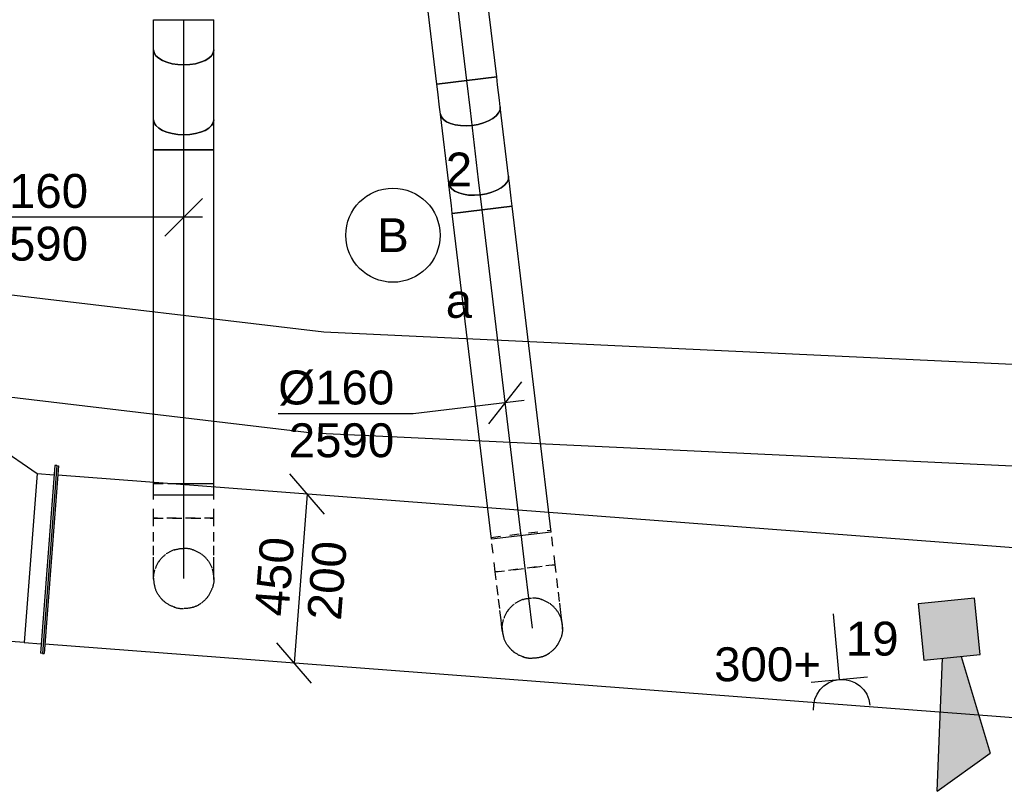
# Model space of a CAD drawing. Extents: x -238422 to 258194, y -34825 to 126331.
# Tile 180 of 239: x 17407 to 20019, y 17461 to 19510. Entities that reach past the tile are written whole.
import ezdxf
from ezdxf.enums import TextEntityAlignment as Align

# ---------------------------------------------------------------- set-up
doc = ezdxf.new("R2010")
doc.units = 0
doc.header["$LTSCALE"] = 50
doc.linetypes.add('CENTER2', pattern=[28.575000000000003, 19.05, -3.175, 3.175, -3.175])
doc.linetypes.add('STREEPJES', pattern=[0.1, 0.05, -0.05])
doc.layers.get('0').update_dxf_attribs({"linetype": 'CONTINUOUS'})
for name, color, linetype in [('EL6131--', 2, 'CONTINUOUS'), ('EL6222--', 3, 'CONTINUOUS'), ('EL6311--', 3, 'CONTINUOUS'), ('EL6511--', 3, 'CONTINUOUS'), ('EM6131--', 1, 'CONTINUOUS'), ('lMcht retour bestaand', 1, 'CONTINUOUS'), ('lMcht retour bestaand_PR', 1, 'CONTINUOUS'), ('WL570---_RETOUR', 112, 'CONTINUOUS'), ('WL570---_RETOUR_HL', 8, 'CONTINUOUS'), ('WL570---_RETOUR_RST_HL', 1, 'CONTINUOUS'), ('WM570---_RETOUR', 1, 'CONTINUOUS'), ('WM570---_RETOUR_PR', 1, 'CONTINUOUS'), ('WM570---_RETOUR_RST_PR', 1, 'CONTINUOUS')]:
    doc.layers.add(name, color=color, linetype=linetype)
doc.styles.add('BURO-018', font='ARIAL.TTF', dxfattribs={"height": 90})

# ---------------------------------------------------------------- blocks, each defined once
blk = doc.blocks.new('E00028')
at = {"color": 0, "linetype": 'Continuous'}
for p, q in [((1.5, 11), (-1.5, 9.267949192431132)), ((1.5, 11), (0.5, 4)), ((-0.5, 4), (-1.5, 9.267949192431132)), ((-1.5, 4), (-1.5, 1)), ((1.5, 4), (-1.5, 4)), ((1.5, 1), (1.5, 4)), ((-1.5, 1), (1.5, 1))]:
    blk.add_line(p, q, dxfattribs=at)
for points in [[(-1.5, 9.267949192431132), (1.5, 11), (-0.5, 4), (0.5, 4)], [(-1.5, 4), (1.5, 4), (-1.5, 1), (1.5, 1)]]:
    blk.add_solid(points, dxfattribs=at)
at = {"color": 0, "linetype": 'Continuous', "style": 'BURO-018'}
blk.add_attdef('E_TEXT1', text='', height=1.8, dxfattribs=at).set_placement((0, 13.5), align=Align.MIDDLE)
at = {"color": 0, "linetype": 'Continuous', "style": 'BURO-018', "flags": 1}
blk.add_attdef('E_MATCODE', (0, 0), '', height=1.799999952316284, dxfattribs=at)
blk = doc.blocks.new('111304')
at = {"color": 0, "linetype": 'Continuous'}
for p, q in [((-1.5, 4.5), (1.5, 4.5)), ((0, 1), (0, 4.5))]:
    blk.add_line(p, q, dxfattribs=at)
blk.add_arc((0, 6), 1.5, 180, 0, dxfattribs=at)
at = {"color": 0, "linetype": 'Continuous', "style": 'BURO-018'}
for tag, p in [('E_GKAST', (0, 11.5)), ('E_GROEP', (0, 8.5)), ('E_SGROEP', (4.5, 8.5))]:
    blk.add_attdef(tag, text='', height=1.8, dxfattribs=at).set_placement(p, align=Align.MIDDLE)
at = {"color": 0, "linetype": 'Continuous', "style": 'BURO-018', "flags": 1}
for tag, height, p in [('E_VERMCODE', 1.8, (13, 8.5)), ('E_MATCODE', 1.799999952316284, (0, 0))]:
    blk.add_attdef(tag, text='', height=height, dxfattribs=at).set_placement(p, align=Align.MIDDLE)
blk = doc.blocks.new('*U153')
at = {"color": 0, "ltscale": 10}
for p, q in [((-3.637978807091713e-12, 135, -2730), (2559.343480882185, 134.9999999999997, -2730)), ((1.818989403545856e-12, -135, -2730), (2559.343480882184, -135.0000000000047, -2730))]:
    blk.add_line(p, q, dxfattribs=at)
at = {"layer": 'EM6131--', "color": 1, "style": 'BURO-018'}
blk.add_attdef('POSNR', text='', height=90, dxfattribs=at).set_placement((0, 0), align=Align.MIDDLE)
blk = doc.blocks.new('*U154')
at = {"color": 0, "ltscale": 10}
for p, q in [((3.637978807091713e-12, 134.9999999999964, -2730), (3738.376657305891, 134.9999999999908, -2730)), ((3.637978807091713e-12, -134.9999999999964, -2730), (3738.376657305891, -135.0000000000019, -2730))]:
    blk.add_line(p, q, dxfattribs=at)
at = {"layer": 'EM6131--', "color": 1, "style": 'BURO-018'}
blk.add_attdef('POSNR', text='', height=90, dxfattribs=at).set_placement((0, 0), align=Align.MIDDLE)
blk = doc.blocks.new('*U251')
at = {"color": 8, "linetype": 'STREEPJES', "ltscale": 10}
for p, q in [((0, 80, -2590.4), (92.37928503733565, 79.99999999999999, -2590.4)), ((0, -80, -2590.4), (2.939152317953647e-14, 80, -2590.4)), ((92.37928503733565, 80, -2590.4), (92.37928503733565, 41.82060458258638, -2590.4)), ((0, -80, -2590.4), (83.11161581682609, -80.00000000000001, -2590.4))]:
    blk.add_line(p, q, dxfattribs=at)
at = {"color": 0, "ltscale": 10}
for p, q in [((92.37928503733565, 41.82060458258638, -2590.4), (92.37928503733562, -80, -2590.4)), ((83.11161581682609, -80, -2590.4), (92.37928503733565, -80, -2590.4))]:
    blk.add_line(p, q, dxfattribs=at)
at = {"layer": 'WL570---_RETOUR_HL', "linetype": 'CENTER2'}
blk.add_line((0, 0, -2590.4), (92.37928503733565, -1.696979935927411e-14, -2590.4), dxfattribs=at)
at = {"layer": 'WM570---_RETOUR_PR', "color": 1, "style": 'BURO-018'}
blk.add_attdef('POSNR', text='', height=90, dxfattribs=at).set_placement((0, 0), align=Align.MIDDLE)
blk = doc.blocks.new('*U252')
at = {"color": 8, "linetype": 'STREEPJES', "ltscale": 10}
for p, q in [((-80, 138.9356003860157, -2590.4), (-80, 160, -2590.4)), ((-80, 160, -2590.4), (80, 160, -2590.4)), ((80, 138.9356003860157, -2590.4), (80, 160, -2590.4)), ((-80, 98.24230518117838, -2590.4), (-80, 138.9356003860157, -2590.4)), ((80, 98.24230518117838, -2590.4), (80, 138.9356003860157, -2590.4)), ((-80, 61.75769481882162, -2590.4), (-80, 98.24230518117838, -2590.4)), ((80, 61.75769481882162, -2590.4), (80, 98.24230518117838, -2590.4)), ((-80, 31.96813520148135, -2590.4), (-80, 61.75769481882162, -2590.4)), ((80, 31.96813520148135, -2590.4), (80, 61.75769481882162, -2590.4)), ((-80, 10.90373558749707, -2590.4), (-80, 31.96813520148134, -2590.4)), ((80, 10.90373558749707, -2590.4), (80, 31.96813520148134, -2590.4)), ((-80, 0, -2590.4), (-80, 10.90373558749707, -2590.4)), ((80, 0, -2590.4), (80, 10.90373558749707, -2590.4))]:
    blk.add_line(p, q, dxfattribs=at)
at = {"layer": 'WL570---_RETOUR_HL', "linetype": 'CENTER2'}
blk.add_line((0, 0, -2590.4), (0, 160, -2590.4), dxfattribs=at)
at = {"layer": 'WM570---_RETOUR_PR', "color": 1, "style": 'BURO-018'}
blk.add_attdef('POSNR', text='', height=90, dxfattribs=at).set_placement((0, 0), align=Align.MIDDLE)
blk = doc.blocks.new('*U253')
at = {"color": 8, "linetype": 'STREEPJES', "ltscale": 10}
for start in [0.1799999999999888, 0.1799999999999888, 180, 180]:
    blk.add_arc((0, 0, -2802.099999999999), 80, start, 0, dxfattribs=at)
at = {"layer": 'WL570---_RETOUR_HL', "linetype": 'CENTER2'}
blk.add_circle((0, 0, -2802.099999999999), 0.075, dxfattribs=at)
at = {"layer": 'WM570---_RETOUR_PR', "color": 1, "style": 'BURO-018'}
blk.add_attdef('POSNR', text='', height=90, dxfattribs=at).set_placement((0, 0), align=Align.MIDDLE)
blk = doc.blocks.new('*U254')
at = {"color": 8, "linetype": 'STREEPJES', "ltscale": 10}
blk.add_circle((0, 0, -2899.999999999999), 80, dxfattribs=at)
at = {"layer": 'WL570---_RETOUR_HL', "linetype": 'CENTER2'}
blk.add_circle((0, 0, -2899.999999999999), 0.075, dxfattribs=at)
at = {"layer": 'WM570---_RETOUR_PR', "color": 1, "style": 'BURO-018'}
blk.add_attdef('POSNR', text='', height=90, dxfattribs=at).set_placement((0, 0), align=Align.MIDDLE)
blk = doc.blocks.new('*U299')
at = {"color": 8, "linetype": 'STREEPJES', "ltscale": 10}
for p, q in [((-79.99999999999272, 138.9356003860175, -2590.4), (-79.99999999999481, 159.999999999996, -2590.4)), ((-79.99999999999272, 159.9999999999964, -2590.4), (80.0000000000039, 160.0000000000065, -2590.4)), ((80.00000000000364, 138.935600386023, -2590.4), (80.00000000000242, 160.0000000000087, -2590.4)), ((-79.99999999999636, 98.24230518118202, -2590.4), (-79.99999999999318, 138.9356003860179, -2590.4)), ((80.00000000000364, 98.2423051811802, -2590.4), (80.00000000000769, 138.9356003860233, -2590.4)), ((-79.99999999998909, 61.75769481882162, -2590.4), (-79.99999999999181, 98.24230518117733, -2590.4)), ((80.00000000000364, 61.75769481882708, -2590.4), (80.00000000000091, 98.24230518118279, -2590.4)), ((-79.99999999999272, 31.96813520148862, -2590.4), (-79.9999999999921, 61.75769481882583, -2590.4)), ((80.00000000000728, 31.96813520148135, -2590.4), (80.00000000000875, 61.75769481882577, -2590.4)), ((-79.99999999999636, 10.9037355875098, -2590.4), (-79.9999999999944, 31.96813520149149, -2590.4)), ((80.00000000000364, 10.90373558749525, -2590.4), (80.0000000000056, 31.96813520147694, -2590.4)), ((-79.99999999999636, -5.456968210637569e-12, -2590.4), (-79.99999999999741, 10.90373558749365, -2590.4)), ((80.00000000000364, 1.2732925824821e-11, -2590.4), (80.00000000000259, 10.90373558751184, -2590.4))]:
    blk.add_line(p, q, dxfattribs=at)
at = {"layer": 'WL570---_RETOUR_HL', "linetype": 'CENTER2'}
blk.add_line((3.637978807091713e-12, 1.818989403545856e-12, -2590.4), (4.830358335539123e-12, 160.0000000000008, -2590.4), dxfattribs=at)
at = {"layer": 'WM570---_RETOUR_PR', "color": 1, "style": 'BURO-018'}
blk.add_attdef('POSNR', text='', height=90, dxfattribs=at).set_placement((0, 0), align=Align.MIDDLE)
blk = doc.blocks.new('*U300')
at = {"color": 8, "linetype": 'STREEPJES', "ltscale": 10}
for start in [353.3509549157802, 353.3509549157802, 173.1709549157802, 173.1709549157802]:
    blk.add_arc((3.637978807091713e-12, 1.818989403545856e-12, -2802.099999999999), 80, start, 353.1709549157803, dxfattribs=at)
at = {"layer": 'WL570---_RETOUR_HL', "linetype": 'CENTER2'}
blk.add_circle((3.637978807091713e-12, 1.818989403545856e-12, -2802.099999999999), 0.075, dxfattribs=at)
at = {"layer": 'WM570---_RETOUR_PR', "color": 1, "style": 'BURO-018'}
blk.add_attdef('POSNR', text='', height=90, dxfattribs=at).set_placement((0, 0), align=Align.MIDDLE)
blk = doc.blocks.new('*U301')
at = {"color": 8, "linetype": 'STREEPJES', "ltscale": 10}
blk.add_circle((1.818989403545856e-12, 0, -2900), 80, dxfattribs=at)
at = {"layer": 'WL570---_RETOUR_HL', "linetype": 'CENTER2'}
blk.add_circle((1.818989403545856e-12, 0, -2900), 0.075, dxfattribs=at)
at = {"layer": 'WM570---_RETOUR_PR', "color": 1, "style": 'BURO-018'}
blk.add_attdef('POSNR', text='', height=90, dxfattribs=at).set_placement((0, 0), align=Align.MIDDLE)
blk = doc.blocks.new('*U333')
at = {"color": 8, "linetype": 'STREEPJES', "ltscale": 10}
for p, q in [((3.637978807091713e-12, 79.99999999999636, -2590.4), (92.37928503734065, 79.99999999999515, -2590.4)), ((3.637978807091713e-12, -80, -2590.4), (3.662403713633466e-12, 79.9999999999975, -2590.4)), ((92.37928503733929, 79.99999999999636, -2590.4), (92.37928503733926, -80.00000000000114, -2590.4)), ((3.637978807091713e-12, -80, -2590.4), (92.37928503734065, -80.00000000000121, -2590.4))]:
    blk.add_line(p, q, dxfattribs=at)
at = {"layer": 'WL570---_RETOUR_HL', "linetype": 'CENTER2'}
blk.add_line((1.818989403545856e-12, 0, -2590.4), (92.37928503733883, -1.205098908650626e-12, -2590.4), dxfattribs=at)
at = {"layer": 'WM570---_RETOUR_PR', "color": 1, "style": 'BURO-018'}
blk.add_attdef('POSNR', text='', height=90, dxfattribs=at).set_placement((0, 0), align=Align.MIDDLE)
blk = doc.blocks.new('*U1152')
at = {"color": 0, "ltscale": 10}
for p, q in [((0, 80, -2740.399999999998), (757.1349075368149, 79.99999999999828, -2740.399999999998)), ((-3.637978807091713e-12, -79.99999999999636, -2740.399999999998), (-3.61355390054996e-12, 80.00000000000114, -2740.399999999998)), ((-3.637978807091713e-12, -79.99999999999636, -2740.399999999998), (757.1349075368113, -79.99999999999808, -2740.399999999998))]:
    blk.add_line(p, q, dxfattribs=at)
at = {"layer": 'WL570---_RETOUR_HL', "linetype": 'CENTER2'}
blk.add_line((0, 0, -2740.399999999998), (757.1349075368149, -1.712699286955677e-12, -2740.399999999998), dxfattribs=at)
at = {"layer": 'WM570---_RETOUR_PR', "color": 1, "style": 'BURO-018'}
blk.add_attdef('POSNR', text='', height=90, dxfattribs=at).set_placement((0, 0), align=Align.MIDDLE)
blk = doc.blocks.new('*U1153')
at = {"color": 0, "ltscale": 10}
for p, q in [((3.637978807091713e-12, 79.99999999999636, -2590.399999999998), (871.4361899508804, 79.99999999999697, -2590.399999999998)), ((3.637978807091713e-12, -80, -2590.399999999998), (3.662403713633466e-12, 79.9999999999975, -2590.399999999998)), ((871.4361899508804, 79.99999999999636, -2590.399999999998), (871.4361899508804, -80.00000000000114, -2590.399999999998)), ((3.637978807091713e-12, -80, -2590.399999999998), (871.4361899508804, -79.99999999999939, -2590.399999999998))]:
    blk.add_line(p, q, dxfattribs=at)
at = {"layer": 'WL570---_RETOUR_HL', "linetype": 'CENTER2'}
blk.add_line((0, -3.637978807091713e-12, -2590.399999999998), (871.4361899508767, -3.021204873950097e-12, -2590.399999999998), dxfattribs=at)
at = {"layer": 'WM570---_RETOUR_PR', "color": 1, "style": 'BURO-018'}
blk.add_attdef('POSNR', text='', height=90, dxfattribs=at).set_placement((0, 0), align=Align.MIDDLE)
blk = doc.blocks.new('*U1154')
at = {"layer": 'WM570---_RETOUR', "color": 0, "ltscale": 10}
for p, q in [((-43.69990191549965, -55.59063385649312), (43.69990191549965, 55.59063385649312)), ((49.64526788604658, 5.945365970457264), (-244.9250886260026, -29.33148211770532)), ((-244.9250886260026, -29.33148211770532), (-602.496712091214, -29.33148211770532))]:
    blk.add_line(p, q, dxfattribs=at)
at = {"layer": 'WM570---_RETOUR', "color": 0, "style": 'BURO-018'}
for s, p in [('%%c160', (-602.496712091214, -4.331482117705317)), ('2590', (-574.6249522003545, -144.3314821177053))]:
    blk.add_text(s, height=90, dxfattribs=at).set_placement(p)
blk = doc.blocks.new('*U1155')
at = {"color": 0, "ltscale": 10}
for p, q in [((-42.90000000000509, 80, -2590.400000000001), (-21.82177955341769, 80.00000000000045, -2590.400000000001)), ((-42.90000000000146, -80, -2590.400000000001), (-42.90000000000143, 79.99999999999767, -2590.400000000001)), ((-21.8217795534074, 80.00000000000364, -2590.400000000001), (18.89821544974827, 79.99999999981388, -2590.400000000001)), ((18.89821544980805, 79.99999999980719, -2590.400000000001), (37.15248982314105, 79.9999999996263, -2590.400000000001)), ((-42.90000000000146, -80, -2590.400000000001), (-21.82177955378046, -79.99999999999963, -2590.400000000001)), ((-21.82177955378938, -80, -2590.400000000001), (18.89821544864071, -80.0000000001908, -2590.400000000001)), ((18.89821544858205, -80.00000000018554, -2590.400000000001), (37.15248982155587, -80.00000000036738, -2590.400000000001))]:
    blk.add_line(p, q, dxfattribs=at)
blk.add_ellipse((37.15248982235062, -3.710738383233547e-10, -2590.400000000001), major_axis=(-7.948264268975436e-10, -80.00000000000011), ratio=0.500000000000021, start_param=3.141592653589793, end_param=6.283185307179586, dxfattribs=at)
at = {"layer": 'WL570---_RETOUR_HL', "linetype": 'CENTER2'}
blk.add_line((-42.90000000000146, 0, -2590.400000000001), (37.15248982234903, -3.71223321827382e-10, -2590.400000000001), dxfattribs=at)
at = {"layer": 'WM570---_RETOUR_PR', "color": 1, "style": 'BURO-018'}
blk.add_attdef('POSNR', text='', height=90, dxfattribs=at).set_placement((0, 0), align=Align.MIDDLE)
blk = doc.blocks.new('*U1156')
at = {"color": 0, "ltscale": 10}
for p, q in [((3.637978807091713e-12, 80, -2611.85), (185.5026414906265, 80.0000000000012, -2611.85)), ((3.637978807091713e-12, -79.99999999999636, -2611.85), (185.5026414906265, -79.99999999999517, -2611.85))]:
    blk.add_line(p, q, dxfattribs=at)
at = {"color": 0, "ltscale": 10, "extrusion": (-8.250852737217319e-19, -6.889664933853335e-18, -1)}
blk.add_ellipse((0, 3.637978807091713e-12, -2611.85), major_axis=(5.184741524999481e-13, -80.00000000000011), ratio=0.5000000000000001, start_param=0, end_param=3.141592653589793, dxfattribs=at)
at = {"color": 0, "ltscale": 10}
blk.add_ellipse((185.5026414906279, 3.637978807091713e-12, -2611.85), major_axis=(5.184741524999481e-13, -80.00000000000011), ratio=0.5000000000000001, start_param=3.141592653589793, end_param=6.283185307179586, dxfattribs=at)
at = {"layer": 'WL570---_RETOUR_HL', "linetype": 'CENTER2'}
blk.add_line((0, 3.637978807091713e-12, -2611.85), (185.5026414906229, 4.837633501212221e-12, -2611.85), dxfattribs=at)
at = {"layer": 'WM570---_RETOUR_PR', "color": 1, "style": 'BURO-018'}
blk.add_attdef('POSNR', text='', height=90, dxfattribs=at).set_placement((0, 0), align=Align.MIDDLE)
blk = doc.blocks.new('*U1157')
at = {"color": 0, "ltscale": 10}
for p, q in [((-37.15248982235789, 79.99999999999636, -2740.4), (-18.89821544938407, 79.99999999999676, -2740.4)), ((-18.89821544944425, 80.00000000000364, -2740.4), (21.82177955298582, 80.00000000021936, -2740.4)), ((21.82177955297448, 80.00000000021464, -2740.4), (42.89999999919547, 80.00000000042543, -2740.4)), ((42.89999999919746, 80.00000000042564, -2740.4), (42.90000000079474, -79.99999999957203, -2740.4)), ((-37.15248982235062, -80.00000000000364, -2740.4), (-18.89821544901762, -80.00000000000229, -2740.4)), ((-18.89821544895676, -80.00000000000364, -2740.4), (21.8217795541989, -79.99999999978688, -2740.4)), ((21.82177955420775, -79.99999999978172, -2740.4), (42.90000000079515, -79.99999999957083, -2740.4))]:
    blk.add_line(p, q, dxfattribs=at)
at = {"color": 0, "ltscale": 10, "extrusion": (3.685686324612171e-17, -7.851821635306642e-18, -1)}
blk.add_ellipse((-37.15248982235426, -3.637978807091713e-12, -2740.4), major_axis=(3.823608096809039e-12, -80.00000000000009), ratio=0.5000000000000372, start_param=0, end_param=3.141592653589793, dxfattribs=at)
at = {"layer": 'WL570---_RETOUR_HL', "linetype": 'CENTER2'}
blk.add_line((-37.15248982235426, -3.637978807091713e-12, -2740.4), (42.89999999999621, 4.243149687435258e-10, -2740.4), dxfattribs=at)
at = {"layer": 'WM570---_RETOUR_PR', "color": 1, "style": 'BURO-018'}
blk.add_attdef('POSNR', text='', height=90, dxfattribs=at).set_placement((0, 0), align=Align.MIDDLE)
blk = doc.blocks.new('*U1159')
at = {"color": 0, "ltscale": 10}
for p, q in [((0, 80, -2590.399999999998), (916.6761115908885, 79.99999999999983, -2590.399999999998)), ((0, -80, -2590.399999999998), (2.939152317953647e-14, 80, -2590.399999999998)), ((916.6761115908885, 80, -2590.399999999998), (916.6761115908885, -80, -2590.399999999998)), ((0, -80, -2590.399999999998), (916.6761115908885, -80.00000000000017, -2590.399999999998))]:
    blk.add_line(p, q, dxfattribs=at)
at = {"layer": 'WL570---_RETOUR_HL', "linetype": 'CENTER2'}
blk.add_line((0, 0, -2590.399999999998), (916.6761115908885, -1.683906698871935e-13, -2590.399999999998), dxfattribs=at)
at = {"layer": 'WM570---_RETOUR_PR', "color": 1, "style": 'BURO-018'}
blk.add_attdef('POSNR', text='', height=90, dxfattribs=at).set_placement((0, 0), align=Align.MIDDLE)
blk = doc.blocks.new('*U1160')
at = {"layer": 'WM570---_RETOUR', "color": 0, "ltscale": 10}
for p, q in [((-49.99999999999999, -49.99999999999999), (49.99999999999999, 49.99999999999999)), ((50, -6.123233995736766e-15), (-561.3503209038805, 6.874558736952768e-14))]:
    blk.add_line(p, q, dxfattribs=at)
at = {"layer": 'WM570---_RETOUR', "color": 0, "style": 'BURO-018'}
for s, p in [('%%c160', (-561.3503209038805, 25.00000000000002)), ('2590', (-533.478561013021, -115))]:
    blk.add_text(s, height=90, dxfattribs=at).set_placement(p)
blk = doc.blocks.new('*U1162')
at = {"color": 0, "ltscale": 10}
for p, q in [((-42.89999999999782, 80, -2590.399999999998), (-21.82177955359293, 80, -2590.399999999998)), ((-42.89999999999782, -80, -2590.399999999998), (-42.89999999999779, 80, -2590.399999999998)), ((-21.82177955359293, 80, -2590.399999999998), (18.89821544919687, 79.99999999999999, -2590.399999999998)), ((18.89821544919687, 80, -2590.399999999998), (37.15248982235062, 80, -2590.399999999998)), ((-42.89999999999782, -80, -2590.399999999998), (-21.82177955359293, -80, -2590.399999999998)), ((-21.82177955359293, -80, -2590.399999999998), (18.89821544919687, -80.00000000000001, -2590.399999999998)), ((18.89821544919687, -80, -2590.399999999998), (37.15248982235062, -80, -2590.399999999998))]:
    blk.add_line(p, q, dxfattribs=at)
blk.add_ellipse((37.15248982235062, 0, -2590.399999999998), major_axis=(-1.469576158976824e-14, -80), ratio=0.4999999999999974, start_param=3.141592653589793, end_param=6.283185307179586, dxfattribs=at)
at = {"layer": 'WL570---_RETOUR_RST_HL', "linetype": 'CENTER2'}
blk.add_line((-42.89999999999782, 0, -2590.399999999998), (37.15248982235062, -1.470540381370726e-14, -2590.399999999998), dxfattribs=at)
at = {"layer": 'WM570---_RETOUR_RST_PR', "color": 1, "style": 'BURO-018'}
blk.add_attdef('POSNR', text='', height=90, dxfattribs=at).set_placement((0, 0), align=Align.MIDDLE)
blk = doc.blocks.new('*U1163')
at = {"color": 0, "ltscale": 10}
for p, q in [((0, 80, -2611.849999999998), (185.5026414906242, 79.99999999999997, -2611.849999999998)), ((0, -80, -2611.849999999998), (185.5026414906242, -80.00000000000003, -2611.849999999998))]:
    blk.add_line(p, q, dxfattribs=at)
at = {"color": 0, "ltscale": 10, "extrusion": (-1.698180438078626e-48, -9.244463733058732e-33, -1)}
blk.add_ellipse((0, 0, -2611.849999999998), major_axis=(-1.469576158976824e-14, -80), ratio=0.5000000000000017, start_param=0, end_param=3.141592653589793, dxfattribs=at)
at = {"color": 0, "ltscale": 10}
blk.add_ellipse((185.5026414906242, 0, -2611.849999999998), major_axis=(-1.469576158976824e-14, -80), ratio=0.5000000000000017, start_param=3.141592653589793, end_param=6.283185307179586, dxfattribs=at)
at = {"layer": 'WL570---_RETOUR_RST_HL', "linetype": 'CENTER2'}
blk.add_line((0, 0, -2611.849999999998), (185.5026414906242, -3.40762824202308e-14, -2611.849999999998), dxfattribs=at)
at = {"layer": 'WM570---_RETOUR_RST_PR', "color": 1, "style": 'BURO-018'}
blk.add_attdef('POSNR', text='', height=90, dxfattribs=at).set_placement((0, 0), align=Align.MIDDLE)
blk = doc.blocks.new('*U1164')
at = {"color": 0, "ltscale": 10}
for p, q in [((-37.15248982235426, 80, -2740.399999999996), (-18.89821544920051, 80, -2740.399999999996)), ((-18.89821544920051, 80, -2740.399999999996), (21.82177955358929, 79.99999999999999, -2740.399999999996)), ((21.82177955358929, 80, -2740.399999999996), (42.89999999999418, 80, -2740.399999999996)), ((42.89999999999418, 80, -2740.399999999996), (42.89999999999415, -80, -2740.399999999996)), ((-37.15248982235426, -80, -2740.399999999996), (-18.89821544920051, -80, -2740.399999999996)), ((-18.89821544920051, -80, -2740.399999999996), (21.82177955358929, -80.00000000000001, -2740.399999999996)), ((21.82177955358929, -80, -2740.399999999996), (42.89999999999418, -80, -2740.399999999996))]:
    blk.add_line(p, q, dxfattribs=at)
at = {"color": 0, "ltscale": 10, "extrusion": (-2.452927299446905e-48, -9.244463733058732e-33, -1)}
blk.add_ellipse((-37.15248982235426, 0, -2740.399999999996), major_axis=(-1.469576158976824e-14, -80), ratio=0.5000000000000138, start_param=0, end_param=3.141592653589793, dxfattribs=at)
at = {"layer": 'WL570---_RETOUR_RST_HL', "linetype": 'CENTER2'}
blk.add_line((-37.15248982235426, 0, -2740.399999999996), (42.89999999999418, -1.470540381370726e-14, -2740.399999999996), dxfattribs=at)
at = {"layer": 'WM570---_RETOUR_RST_PR', "color": 1, "style": 'BURO-018'}
blk.add_attdef('POSNR', text='', height=90, dxfattribs=at).set_placement((0, 0), align=Align.MIDDLE)
blk = doc.blocks.new('*U1246')
at = {"color": 0, "ltscale": 10}
for p, q in [((-49.99999999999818, 250, -3000), (-44.99999999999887, 249.9999999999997, -3000)), ((-49.99999999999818, -250.0000000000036, -3000), (-49.9999999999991, 249.9999999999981, -3000)), ((-45, -250, -3000), (-44.99999999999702, 249.9999999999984, -3000)), ((223.2050807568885, 250, -3000), (218.2050807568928, 250.0000000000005, -3000)), ((218.2050807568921, -350, -3000), (218.205080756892, 249.9999999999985, -3000)), ((223.2050807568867, -350, -3000), (223.2050807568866, 249.9999999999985, -3000)), ((9.094947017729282e-12, 225.0000000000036, -3000), (-44.99999999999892, 225.0000000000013, -3000)), ((1.818989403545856e-12, -225.0000000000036, -3000), (5.797057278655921e-12, 225.0000000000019, -3000)), ((5.456968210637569e-12, 225, -3000), (173.2050807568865, 225.0000000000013, -3000)), ((173.2050807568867, 225.0000000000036, -3000), (218.2050807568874, 225.0000000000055, -3000)), ((173.2050807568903, -325.0000000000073, -3000), (173.2050807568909, 225.000000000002, -3000)), ((1.818989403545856e-12, -225.0000000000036, -3000), (-45.00000000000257, -225.0000000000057, -3000)), ((173.2050807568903, -325, -3000), (2.529532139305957e-12, -225.0000000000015, -3000)), ((-49.99999999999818, -250.0000000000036, -3000), (-45.00000000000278, -250.0000000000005, -3000)), ((173.2050807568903, -325.0000000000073, -3000), (218.2050807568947, -325.0000000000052, -3000)), ((223.2050807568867, -350, -3000), (218.205080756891, -349.9999999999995, -3000))]:
    blk.add_line(p, q, dxfattribs=at)
at = {"layer": 'lMcht retour bestaand_PR', "color": 1, "style": 'BURO-018'}
blk.add_attdef('POSNR', text='', height=90, dxfattribs=at).set_placement((0, 0), align=Align.MIDDLE)
blk = doc.blocks.new('*U1247')
at = {"color": 0, "ltscale": 10}
for p, q in [((2889.990814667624, 249.9999999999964, -3000), (2884.990814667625, 249.9999999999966, -3000)), ((2884.990814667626, -250.0000000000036, -3000), (2884.990814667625, 249.9999999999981, -3000)), ((2889.990814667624, -250.0000000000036, -3000), (2889.990814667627, 249.9999999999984, -3000)), ((5, 224.9999999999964, -3000), (2884.990814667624, 224.9999999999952, -3000)), ((5, -225.0000000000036, -3000), (2884.990814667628, -225.0000000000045, -3000)), ((2889.990814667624, -250.0000000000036, -3000), (2884.990814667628, -250.0000000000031, -3000))]:
    blk.add_line(p, q, dxfattribs=at)
at = {"layer": 'lMcht retour bestaand_PR', "color": 1, "style": 'BURO-018'}
blk.add_attdef('POSNR', text='', height=90, dxfattribs=at).set_placement((0, 0), align=Align.MIDDLE)
blk = doc.blocks.new('*U1248')
at = {"layer": 'lMcht retour bestaand', "color": 0, "ltscale": 10}
for p, q in [((63.13093933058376, 170.7029129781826), (-28.99521313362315, 278.0004993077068)), ((17.0678630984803, 224.3517061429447), (-17.06786309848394, -224.351706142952)), ((28.99521313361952, -278.0004993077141), (-63.1309393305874, -170.7029129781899))]:
    blk.add_line(p, q, dxfattribs=at)
at = {"layer": 'lMcht retour bestaand', "color": 0, "style": 'BURO-018'}
for s, p in [('450', (-32.88443231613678, -102.6888067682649)), ('200', (106.712184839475, -113.308810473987)), ('200', (106.712184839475, -113.308810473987))]:
    blk.add_text(s, height=90, rotation=85.64952519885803, dxfattribs=at).set_placement(p)
blk = doc.blocks.new('1115B3A')
at = {"color": 0, "linetype": 'Continuous'}
blk.add_circle((0, 0), 2.5, dxfattribs=at)
at = {"color": 0, "linetype": 'Continuous', "style": 'BURO-018'}
for tag, p in [('E_GKAST', (0, 8)), ('E_GROEP', (0, 5)), ('E_SGROEP', (4.5, 5)), ('E_ARMCODE', (0, 0)), ('E_SLET', (4.5, -1))]:
    blk.add_attdef(tag, text='', height=1.8, dxfattribs=at).set_placement(p, align=Align.MIDDLE)

msp = doc.modelspace()

# ---------------------------------------------------------------- block references
at = {"layer": 'EL6131--'}
for name, p, rotation in [('*U153', (18198.61139496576, 18546.27144817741, 2730), 173.268451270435), ('*U154', (21942.24974981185, 18369.83391495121, 2730), 177.3066762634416)]:
    msp.add_blockref(name, p, dxfattribs=dict(at, rotation=rotation))
at = {"layer": 'EL6222--'}
ref = msp.add_blockref('111304', (19560.87365197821, 17982.11432478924), dxfattribs=dict(at, xscale=-50.00000000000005, yscale=50.00000000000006, zscale=50, rotation=185.1978600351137))
ref.add_attrib('E_GROEP', '19', dxfattribs={"layer": '0', "color": 1, "linetype": 'Continuous', "height": 89.99999999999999, "style": 'BURO-018'}).set_placement((19668.79604989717, 17866.51749190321), align=Align.MIDDLE)
at = {"layer": 'EL6311--'}
ref = msp.add_blockref('1115B3A', (18397.4946848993, 18937.41997113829), dxfattribs=dict(at, xscale=50, yscale=50, zscale=50))
ref.add_attrib('E_ARMCODE', 'B', dxfattribs={"layer": '0', "color": 1, "linetype": 'Continuous', "height": 90, "style": 'BURO-018'}).set_placement((18397.4946848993, 18937.41997113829), align=Align.MIDDLE)
ref.add_attrib('E_SLET', 'a', dxfattribs={"layer": '0', "color": 1, "linetype": 'Continuous', "height": 90, "style": 'BURO-018'}).set_placement((18572.4946848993, 18762.41997113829), align=Align.MIDDLE)
ref.add_attrib('E_GROEP', '2', dxfattribs={"layer": '0', "color": 1, "linetype": 'Continuous', "height": 90, "style": 'BURO-018'}).set_placement((18572.4946848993, 19112.41997113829), align=Align.MIDDLE)
at = {"layer": 'EL6511--', "xscale": 49.99999999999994, "yscale": 49.99999999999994, "zscale": 49.99999999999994, "rotation": 185.788956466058}
msp.add_blockref('E00028', (19860.0315713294, 18015.9531421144), dxfattribs=at)
at = {"layer": 'lMcht retour bestaand'}
msp.add_blockref('*U1248', (18152.58073812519, 18026.01240329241, 3000), dxfattribs=at)
at = {"layer": 'WL570---_RETOUR'}
for name, p, rotation in [('*U1152', (18593.19933616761, 19348.02978368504, 2740.399999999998), 96.82904508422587), ('*U1164', (17842.45835910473, 19466.61951512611, 2740.399999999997), 90), ('*U1163', (17842.45835910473, 19243.96438381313, 2611.849999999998), 90), ('*U1157', (18598.30046017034, 19305.43414383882, 2740.399999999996), 96.8290450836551), ('*U1156', (18624.77578498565, 19084.3586710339, 2611.849999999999), 96.8290450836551), ('*U1162', (17842.45835910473, 19206.81189399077, 2590.399999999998), 90), ('*U1159', (17842.45835910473, 18247.23578239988, 2590.399999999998), 90), ('*U1155', (18629.1934879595, 19047.46976483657, 2590.399999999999), 96.82904508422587), ('*U1153', (18737.91475334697, 18139.6204630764, 2590.399999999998), 96.82904508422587), ('*U1246', (17436.59077370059, 18080.48231975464, 3000), 175.6495251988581), ('*U1247', (20368.11057510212, 17857.46293871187, 3000), 175.6495251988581), ('*U251', (17842.45835910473, 18186.05782959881, 2590.4), 90), ('*U333', (18748.27290202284, 18053.12737444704, 2590.4), 96.82904508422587), ('*U254', (17842.45835910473, 18026.05782959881, 2899.999999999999), 277.9707114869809), ('*U299', (18767.2980731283, 17894.2625172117, 2590.4), 6.829045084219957), ('*U301', (18767.2980731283, 17894.2625172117, 2899.999999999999), 284.7997565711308), ('*U300', (18767.2980731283, 17894.2625172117, 2802.099999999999), 6.829045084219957)]:
    msp.add_blockref(name, p, dxfattribs=dict(at, rotation=rotation))
for name, p in [('*U252', (17842.45835910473, 18026.05782959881, 2590.4)), ('*U253', (17842.45835910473, 18026.05782959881, 2802.099999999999))]:
    msp.add_blockref(name, p, dxfattribs=at)
at = {"layer": 'WM570---_RETOUR'}
for name, p in [('*U1160', (17842.45835910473, 18984.96746164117, 2590.399999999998)), ('*U1154', (18695.66510195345, 18492.41544187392, 2590.399999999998))]:
    msp.add_blockref(name, p, dxfattribs=at)

# ---------------------------------------------------------------- texts
at = {"layer": 'EL6222--', "color": 1, "style": 'BURO-018'}
msp.add_text('300+', height=90, dxfattribs=at).set_placement((19249.52558110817, 17753.45563785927))

doc.saveas('drawing.dxf')
